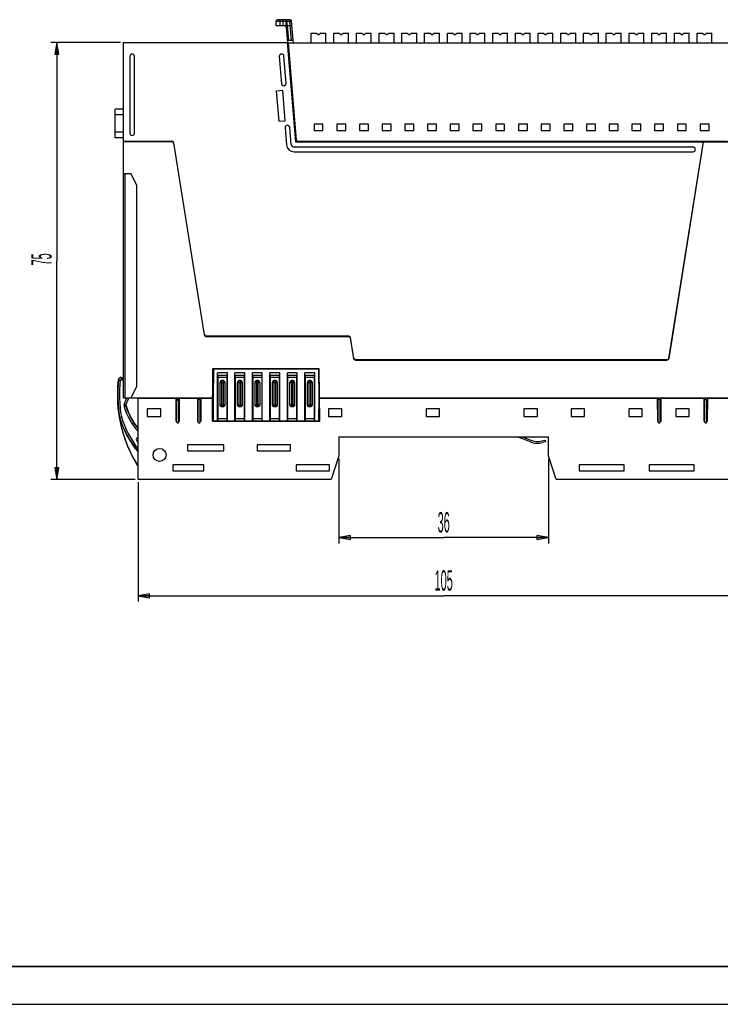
# Model space of a CAD drawing. Header units: millimetres. Extents: x 0 to 420, y 0 to 297.
# Tile 2 of 18: x 79 to 199, y 0 to 169. Entities that reach past the tile are written whole.
import ezdxf

# ---------------------------------------------------------------- set-up
doc = ezdxf.new("R2010")
doc.units = ezdxf.units.MM
doc.header["$LTSCALE"] = 23.1
doc.layers.get('0').update_dxf_attribs({"linetype": 'CONTINUOUS'})
doc.layers.add('06___PRT_ALL_SURFS', color=7, linetype='CONTINUOUS')
doc.layers.add('DIM_DRIVEN', color=7, linetype='CONTINUOUS')
doc.styles.get("Standard").update_dxf_attribs({"font": 'txt', "width": 0.4})
doc.dimstyles.new('DIMSTYLE_1', dxfattribs={"dimtxt": 3.5, "dimasz": 2, "dimexe": 1, "dimexo": 0.5, "dimgap": 0.875, "dimtad": 1, "dimdsep": 46, "dimtxsty": 'Standard', "dimblk": 'CLOSED', "dimblk1": 'CLOSED', "dimblk2": 'CLOSED', "dimcen": 0.09, "dimadec": 0, "dimazin": 0, "dimtp": 0.01, "dimtm": 0.01, "dimtfac": 1, "dimtofl": 0, "dimtmove": 0, "dimatfit": 3, "dimldrblk": 'CLOSED', "dimfxl": 0, "dimtolj": 1, "dimarcsym": 0})

# ---------------------------------------------------------------- blocks, each defined once
blk = doc.blocks.new('_CLOSED')
at = {"color": 0, "linetype": 'ByBlock'}
for p, q in [((0, 0), (-1, 0.1675)), ((-1, 0.1675), (-1, -0.1675)), ((-1, -0.1675), (0, 0)), ((-1, 0), (0, 0))]:
    blk.add_line(p, q, dxfattribs=at)
blk = doc.blocks.new('*D1')
at = {"layer": 'DIM_DRIVEN', "color": 2, "linetype": 'Continuous'}
for p, q in [((84.47, 165.31), (84.35, 165.31)), ((96.3, 165.31), (84.47, 165.31)), ((85.35, 165.31), (85.35, 127.76)), ((85.35, 90.21), (85.35, 127.76)), ((84.47, 90.21), (84.35, 90.21)), ((98.8, 90.21), (84.47, 90.21))]:
    blk.add_line(p, q, dxfattribs=at)
at = {"layer": 'DIM_DRIVEN', "color": 2, "linetype": 'Continuous', "xscale": 2, "yscale": 2, "zscale": 2}
for p, rotation in [((85.35, 165.31), 90), ((85.35, 90.21), 270)]:
    blk.add_blockref('_CLOSED', p, dxfattribs=dict(at, rotation=rotation))
at = {"layer": 'DIM_DRIVEN', "color": 2, "linetype": 'Continuous', "insert": (80.97, 127.76), "char_height": 3.5, "width": 4.2, "attachment_point": 2, "rotation": 90, "line_spacing_factor": 0.9}
blk.add_mtext(' 75', dxfattribs=at)
blk = doc.blocks.new('*D2')
at = {"layer": 'DIM_DRIVEN', "color": 2, "linetype": 'Continuous'}
for p, q in [((99.3, 89.71), (99.3, 69.21)), ((204.3, 89.71), (204.3, 69.21)), ((99.3, 70.21), (151.8, 70.21)), ((204.3, 70.21), (151.8, 70.21))]:
    blk.add_line(p, q, dxfattribs=at)
at = {"layer": 'DIM_DRIVEN', "color": 2, "linetype": 'Continuous', "xscale": 2, "yscale": 2, "zscale": 2, "rotation": 180}
blk.add_blockref('_CLOSED', (99.3, 70.21), dxfattribs=at)
at = {"layer": 'DIM_DRIVEN', "color": 2, "linetype": 'Continuous', "xscale": 2, "yscale": 2, "zscale": 2}
blk.add_blockref('_CLOSED', (204.3, 70.21), dxfattribs=at)
at = {"layer": 'DIM_DRIVEN', "color": 2, "linetype": 'Continuous', "insert": (151.8, 74.59), "char_height": 3.5, "width": 4.2, "attachment_point": 2, "line_spacing_factor": 0.9}
blk.add_mtext('105', dxfattribs=at)
blk = doc.blocks.new('*D3')
at = {"layer": 'DIM_DRIVEN', "color": 2, "linetype": 'Continuous'}
for p, q in [((133.8, 93.76), (133.8, 79.21)), ((169.8, 93.76), (169.8, 79.21)), ((133.8, 80.21), (151.8, 80.21)), ((169.8, 80.21), (151.8, 80.21))]:
    blk.add_line(p, q, dxfattribs=at)
at = {"layer": 'DIM_DRIVEN', "color": 2, "linetype": 'Continuous', "xscale": 2, "yscale": 2, "zscale": 2, "rotation": 180}
blk.add_blockref('_CLOSED', (133.8, 80.21), dxfattribs=at)
at = {"layer": 'DIM_DRIVEN', "color": 2, "linetype": 'Continuous', "xscale": 2, "yscale": 2, "zscale": 2}
blk.add_blockref('_CLOSED', (169.8, 80.21), dxfattribs=at)
at = {"layer": 'DIM_DRIVEN', "color": 2, "linetype": 'Continuous', "insert": (151.8, 84.59), "char_height": 3.5, "width": 2.8, "attachment_point": 2, "line_spacing_factor": 0.9}
blk.add_mtext('36', dxfattribs=at)

msp = doc.modelspace()

# ---------------------------------------------------------------- linework, layer by layer
at = {"color": 7, "linetype": 'Continuous'}
for p, q in [((129.03, 165.211), (129.03, 166.911)), ((129.03, 166.911), (129.95, 166.911)), ((129.95, 166.911), (129.95, 166.861)), ((130.25, 166.611), (129.95, 166.861)), ((130.35, 166.611), (130.25, 166.611)), ((130.65, 166.861), (130.35, 166.611)), ((130.65, 166.911), (130.65, 166.861)), ((130.65, 166.911), (131.57, 166.911)), ((131.57, 165.211), (131.57, 166.911)), ((132.93, 165.211), (132.93, 166.911)), ((132.93, 166.911), (133.85, 166.911)), ((133.85, 166.911), (133.85, 166.861)), ((134.15, 166.611), (133.85, 166.861)), ((134.25, 166.611), (134.15, 166.611)), ((134.55, 166.861), (134.25, 166.611)), ((134.55, 166.911), (134.55, 166.861)), ((134.55, 166.911), (135.47, 166.911)), ((135.47, 165.211), (135.47, 166.911)), ((136.83, 165.211), (136.83, 166.911)), ((136.83, 166.911), (137.75, 166.911)), ((137.75, 166.911), (137.75, 166.861)), ((138.05, 166.611), (137.75, 166.861)), ((138.15, 166.611), (138.05, 166.611)), ((138.45, 166.861), (138.15, 166.611)), ((138.45, 166.911), (138.45, 166.861)), ((138.45, 166.911), (139.37, 166.911)), ((139.37, 165.211), (139.37, 166.911)), ((140.73, 165.211), (140.73, 166.911)), ((140.73, 166.911), (141.65, 166.911)), ((141.65, 166.911), (141.65, 166.861)), ((141.95, 166.611), (141.65, 166.861)), ((142.05, 166.611), (141.95, 166.611)), ((142.35, 166.861), (142.05, 166.611)), ((142.35, 166.911), (142.35, 166.861)), ((142.35, 166.911), (143.27, 166.911)), ((143.27, 165.211), (143.27, 166.911)), ((144.63, 165.211), (144.63, 166.911)), ((144.63, 166.911), (145.55, 166.911)), ((145.55, 166.911), (145.55, 166.861)), ((145.85, 166.611), (145.55, 166.861)), ((145.95, 166.611), (145.85, 166.611)), ((146.25, 166.861), (145.95, 166.611)), ((146.25, 166.911), (146.25, 166.861)), ((146.25, 166.911), (147.17, 166.911)), ((147.17, 165.211), (147.17, 166.911)), ((148.53, 165.211), (148.53, 166.911)), ((148.53, 166.911), (149.45, 166.911)), ((149.45, 166.911), (149.45, 166.861)), ((149.75, 166.611), (149.45, 166.861)), ((149.85, 166.611), (149.75, 166.611)), ((150.15, 166.861), (149.85, 166.611)), ((150.15, 166.911), (150.15, 166.861)), ((150.15, 166.911), (151.07, 166.911)), ((151.07, 165.211), (151.07, 166.911)), ((152.43, 165.211), (152.43, 166.911)), ((152.43, 166.911), (153.35, 166.911)), ((153.35, 166.911), (153.35, 166.861)), ((153.65, 166.611), (153.35, 166.861)), ((153.75, 166.611), (153.65, 166.611)), ((154.05, 166.861), (153.75, 166.611)), ((154.05, 166.911), (154.05, 166.861)), ((154.05, 166.911), (154.97, 166.911)), ((154.97, 165.211), (154.97, 166.911)), ((156.33, 165.211), (156.33, 166.911)), ((156.33, 166.911), (157.25, 166.911)), ((157.25, 166.911), (157.25, 166.861)), ((157.55, 166.611), (157.25, 166.861)), ((157.65, 166.611), (157.55, 166.611)), ((157.95, 166.861), (157.65, 166.611)), ((157.95, 166.911), (157.95, 166.861)), ((157.95, 166.911), (158.87, 166.911)), ((158.87, 165.211), (158.87, 166.911)), ((160.23, 165.211), (160.23, 166.911)), ((160.23, 166.911), (161.15, 166.911)), ((161.15, 166.911), (161.15, 166.861)), ((161.45, 166.611), (161.15, 166.861)), ((161.55, 166.611), (161.45, 166.611)), ((161.85, 166.861), (161.55, 166.611)), ((161.85, 166.911), (161.85, 166.861)), ((161.85, 166.911), (162.77, 166.911)), ((162.77, 165.211), (162.77, 166.911)), ((164.13, 165.211), (164.13, 166.911)), ((164.13, 166.911), (165.05, 166.911)), ((165.05, 166.911), (165.05, 166.861)), ((165.35, 166.611), (165.05, 166.861)), ((165.45, 166.611), (165.35, 166.611)), ((165.75, 166.861), (165.45, 166.611)), ((165.75, 166.911), (165.75, 166.861)), ((165.75, 166.911), (166.67, 166.911)), ((166.67, 165.211), (166.67, 166.911)), ((168.03, 165.211), (168.03, 166.911)), ((168.03, 166.911), (168.95, 166.911)), ((168.95, 166.911), (168.95, 166.861)), ((169.25, 166.611), (168.95, 166.861)), ((169.35, 166.611), (169.25, 166.611)), ((169.65, 166.861), (169.35, 166.611)), ((169.65, 166.911), (169.65, 166.861)), ((169.65, 166.911), (170.57, 166.911)), ((170.57, 165.211), (170.57, 166.911)), ((171.93, 165.211), (171.93, 166.911)), ((171.93, 166.911), (172.85, 166.911)), ((172.85, 166.911), (172.85, 166.861)), ((173.15, 166.611), (172.85, 166.861)), ((173.25, 166.611), (173.15, 166.611)), ((173.55, 166.861), (173.25, 166.611)), ((173.55, 166.911), (173.55, 166.861)), ((173.55, 166.911), (174.47, 166.911)), ((174.47, 165.211), (174.47, 166.911)), ((175.83, 165.211), (175.83, 166.911)), ((175.83, 166.911), (176.75, 166.911)), ((176.75, 166.911), (176.75, 166.861)), ((177.05, 166.611), (176.75, 166.861)), ((177.15, 166.611), (177.05, 166.611)), ((177.45, 166.861), (177.15, 166.611)), ((177.45, 166.911), (177.45, 166.861)), ((177.45, 166.911), (178.37, 166.911)), ((178.37, 165.211), (178.37, 166.911)), ((179.73, 165.211), (179.73, 166.911)), ((179.73, 166.911), (180.65, 166.911)), ((180.65, 166.911), (180.65, 166.861)), ((180.95, 166.611), (180.65, 166.861)), ((181.05, 166.611), (180.95, 166.611)), ((181.35, 166.861), (181.05, 166.611)), ((181.35, 166.911), (181.35, 166.861)), ((181.35, 166.911), (182.27, 166.911)), ((182.27, 165.211), (182.27, 166.911)), ((183.63, 165.211), (183.63, 166.911)), ((183.63, 166.911), (184.55, 166.911)), ((184.55, 166.911), (184.55, 166.861)), ((184.85, 166.611), (184.55, 166.861)), ((184.95, 166.611), (184.85, 166.611)), ((185.25, 166.861), (184.95, 166.611)), ((185.25, 166.911), (185.25, 166.861)), ((185.25, 166.911), (186.17, 166.911)), ((186.17, 165.211), (186.17, 166.911)), ((187.53, 165.211), (187.53, 166.911)), ((187.53, 166.911), (188.45, 166.911)), ((188.45, 166.911), (188.45, 166.861)), ((188.75, 166.611), (188.45, 166.861)), ((188.85, 166.611), (188.75, 166.611)), ((189.15, 166.861), (188.85, 166.611)), ((189.15, 166.911), (189.15, 166.861)), ((189.15, 166.911), (190.07, 166.911)), ((190.07, 165.211), (190.07, 166.911)), ((191.43, 165.211), (191.43, 166.911)), ((191.43, 166.911), (192.35, 166.911)), ((192.35, 166.911), (192.35, 166.861)), ((192.65, 166.611), (192.35, 166.861)), ((192.75, 166.611), (192.65, 166.611)), ((193.05, 166.861), (192.75, 166.611)), ((193.05, 166.911), (193.97, 166.911)), ((193.05, 166.911), (193.05, 166.861)), ((193.97, 165.211), (193.97, 166.911)), ((195.33, 166.911), (196.25, 166.911)), ((195.33, 165.211), (195.33, 166.911)), ((196.25, 166.911), (196.25, 166.861)), ((196.55, 166.611), (196.25, 166.861)), ((196.65, 166.611), (196.55, 166.611)), ((196.95, 166.861), (196.65, 166.611)), ((196.95, 166.911), (197.87, 166.911)), ((196.95, 166.911), (196.95, 166.861)), ((197.87, 165.211), (197.87, 166.911)), ((96.8, 148.311), (96.8, 165.311)), ((96.8, 165.311), (124.927, 165.311)), ((124.927, 165.311), (126.333, 148.211)), ((126.501, 148.486), (125.125, 165.211)), ((125.125, 165.211), (205.384, 165.211)), ((125.979, 165.211), (125.938, 165.711)), ((97.9, 162.911), (97.9, 149.711)), ((98.7, 149.711), (98.7, 162.911)), ((123.564, 162.878), (123.947, 158.213)), ((124.745, 158.279), (124.361, 162.944)), ((125.147, 162.631), (125.187, 162.631)), ((125.432, 159.65), (125.381, 159.781)), ((124.149, 157.026), (123.052, 156.936)), ((123.052, 156.936), (123.479, 151.753)), ((124.575, 151.843), (124.149, 157.026)), ((95.35, 148.905), (95.35, 153.861)), ((96.8, 153.861), (95.35, 153.861)), ((123.479, 151.753), (124.575, 151.843)), ((124.57, 150.639), (124.812, 147.702)), ((125.609, 147.767), (125.367, 150.704)), ((129.532, 151.228), (129.532, 150.193)), ((131.067, 151.228), (129.532, 151.228)), ((131.067, 150.193), (131.067, 151.228)), ((133.432, 151.228), (133.432, 150.193)), ((134.967, 151.228), (133.432, 151.228)), ((134.967, 150.193), (134.967, 151.228)), ((137.332, 151.228), (137.332, 150.193)), ((138.867, 151.228), (137.332, 151.228)), ((138.867, 150.193), (138.867, 151.228)), ((141.232, 151.228), (141.232, 150.193)), ((142.767, 151.228), (141.232, 151.228)), ((142.767, 150.193), (142.767, 151.228)), ((145.132, 151.228), (145.132, 150.193)), ((146.667, 151.228), (145.132, 151.228)), ((146.667, 150.193), (146.667, 151.228)), ((149.032, 151.228), (149.032, 150.193)), ((150.567, 151.228), (149.032, 151.228)), ((150.567, 150.193), (150.567, 151.228)), ((152.932, 151.228), (152.932, 150.193)), ((154.467, 151.228), (152.932, 151.228)), ((154.467, 150.193), (154.467, 151.228)), ((156.832, 151.228), (156.832, 150.193)), ((158.367, 151.228), (156.832, 151.228)), ((158.367, 150.193), (158.367, 151.228)), ((160.732, 151.228), (160.732, 150.193)), ((162.267, 151.228), (160.732, 151.228)), ((162.267, 150.193), (162.267, 151.228)), ((164.632, 151.228), (164.632, 150.193)), ((166.167, 151.228), (164.632, 151.228)), ((166.167, 150.193), (166.167, 151.228)), ((168.532, 151.228), (168.532, 150.193)), ((170.067, 151.228), (168.532, 151.228)), ((170.067, 150.193), (170.067, 151.228)), ((172.432, 151.228), (172.432, 150.193)), ((173.967, 151.228), (172.432, 151.228)), ((173.967, 150.193), (173.967, 151.228)), ((177.867, 151.228), (176.332, 151.228)), ((176.332, 151.228), (176.332, 150.193)), ((177.867, 150.193), (177.867, 151.228)), ((181.767, 151.228), (180.232, 151.228)), ((180.232, 151.228), (180.232, 150.193)), ((181.767, 150.193), (181.767, 151.228)), ((185.667, 151.228), (184.132, 151.228)), ((184.132, 151.228), (184.132, 150.193)), ((185.667, 150.193), (185.667, 151.228)), ((189.567, 151.228), (188.032, 151.228)), ((188.032, 151.228), (188.032, 150.193)), ((189.567, 150.193), (189.567, 151.228)), ((193.467, 151.228), (191.932, 151.228)), ((191.932, 151.228), (191.932, 150.193)), ((193.467, 150.193), (193.467, 151.228)), ((197.367, 151.228), (195.832, 151.228)), ((195.832, 151.228), (195.832, 150.193)), ((197.367, 150.193), (197.367, 151.228)), ((129.532, 150.193), (131.067, 150.193)), ((133.432, 150.193), (134.967, 150.193)), ((137.332, 150.193), (138.867, 150.193)), ((141.232, 150.193), (142.767, 150.193)), ((145.132, 150.193), (146.667, 150.193)), ((149.032, 150.193), (150.567, 150.193)), ((152.932, 150.193), (154.467, 150.193)), ((156.832, 150.193), (158.367, 150.193)), ((160.732, 150.193), (162.267, 150.193)), ((164.632, 150.193), (166.167, 150.193)), ((168.532, 150.193), (170.067, 150.193)), ((172.432, 150.193), (173.967, 150.193)), ((176.332, 150.193), (177.867, 150.193)), ((180.232, 150.193), (181.767, 150.193)), ((184.132, 150.193), (185.667, 150.193)), ((188.032, 150.193), (189.567, 150.193)), ((191.932, 150.193), (193.467, 150.193)), ((195.832, 150.193), (197.367, 150.193)), ((96.8, 148.905), (95.35, 148.905)), ((96.8, 148.311), (105.136, 148.32)), ((96.8, 148.261), (105.136, 148.27)), ((96.8, 104.211), (96.8, 148.261)), ((105.315, 148.261), (105.202, 148.261)), ((105.383, 148.06), (110.662, 115.065)), ((110.711, 115.073), (105.432, 148.067)), ((194.638, 147.308), (126.107, 147.308)), ((126.333, 148.211), (200.6, 148.211)), ((200.567, 148.261), (126.634, 148.261)), ((196.39, 148.211), (190.438, 111.008)), ((190.487, 111.001), (196.441, 148.211)), ((126.107, 146.508), (194.638, 146.508)), ((98.1, 142.711), (96.8, 142.711)), ((99.1, 140.711), (98.1, 142.711)), ((99.1, 106.211), (99.1, 140.711)), ((135.496, 114.82), (111.007, 114.82)), ((111.007, 114.77), (135.496, 114.77)), ((135.743, 114.56), (136.312, 111.001)), ((136.361, 111.008), (135.792, 114.567)), ((190.142, 110.756), (136.658, 110.756)), ((136.658, 110.706), (190.142, 110.706)), ((112.091, 100.211), (112.17, 109.211)), ((130.43, 109.211), (112.17, 109.211)), ((112.243, 109.161), (112.2, 104.211)), ((130.357, 109.161), (112.243, 109.161)), ((112.95, 100.261), (112.95, 108.511)), ((114.65, 108.511), (112.95, 108.511)), ((114.65, 100.261), (114.65, 108.511)), ((115.95, 100.261), (115.95, 108.511)), ((117.65, 108.511), (115.95, 108.511)), ((117.65, 100.261), (117.65, 108.511)), ((118.95, 100.261), (118.95, 108.511)), ((120.65, 108.511), (118.95, 108.511)), ((120.65, 100.261), (120.65, 108.511)), ((121.95, 100.261), (121.95, 108.511)), ((123.65, 108.511), (121.95, 108.511)), ((123.65, 100.261), (123.65, 108.511)), ((124.95, 100.261), (124.95, 108.511)), ((126.65, 108.511), (124.95, 108.511)), ((126.65, 100.261), (126.65, 108.511)), ((127.95, 100.261), (127.95, 108.511)), ((129.65, 108.511), (127.95, 108.511)), ((129.65, 100.261), (129.65, 108.511)), ((130.4, 104.211), (130.357, 109.161)), ((130.508, 100.211), (130.43, 109.211)), ((113, 108.092), (113, 107.692)), ((114.6, 108.092), (113, 108.092)), ((114.6, 107.692), (114.6, 108.092)), ((116, 108.092), (116, 107.692)), ((117.6, 108.092), (116, 108.092)), ((117.6, 107.692), (117.6, 108.092)), ((119, 108.092), (119, 107.692)), ((120.6, 108.092), (119, 108.092)), ((120.6, 107.692), (120.6, 108.092)), ((122, 108.092), (122, 107.692)), ((123.6, 108.092), (122, 108.092)), ((123.6, 107.692), (123.6, 108.092)), ((125, 108.092), (125, 107.692)), ((126.6, 108.092), (125, 108.092)), ((126.6, 107.692), (126.6, 108.092)), ((128, 108.092), (128, 107.692)), ((129.6, 108.092), (128, 108.092)), ((129.6, 107.692), (129.6, 108.092)), ((98.1, 104.211), (99.1, 106.211)), ((96.8, 104.211), (112.126, 104.211)), ((97.222, 102.973), (97.716, 104.211)), ((99.3, 90.211), (99.3, 104.211)), ((99.3, 104.161), (105.792, 104.161)), ((105.792, 104.161), (105.792, 100.211)), ((106, 103.911), (105.9, 103.611)), ((105.9, 103.611), (105.9, 100.111)), ((106.2, 103.911), (106, 103.911)), ((106.3, 103.611), (106.2, 103.911)), ((106.3, 100.111), (106.3, 103.611)), ((106.435, 100.211), (106.435, 104.161)), ((106.435, 104.161), (109.492, 104.161)), ((109.492, 104.161), (109.492, 100.211)), ((109.7, 103.911), (109.6, 103.711)), ((109.6, 103.711), (109.6, 100.111)), ((109.9, 103.911), (109.7, 103.911)), ((110, 103.711), (109.9, 103.911)), ((110, 100.111), (110, 103.711)), ((110.135, 100.211), (110.135, 104.161)), ((110.135, 104.161), (112.126, 104.161)), ((112.2, 104.211), (112.234, 100.261)), ((130.365, 100.261), (130.4, 104.211)), ((130.473, 104.211), (206.8, 104.211)), ((130.474, 104.161), (188.455, 104.161)), ((188.455, 104.161), (188.492, 100.211)), ((188.7, 103.911), (188.6, 103.711)), ((188.6, 103.711), (188.6, 100.111)), ((188.9, 103.911), (188.7, 103.911)), ((189, 103.711), (188.9, 103.911)), ((189, 100.111), (189, 103.711)), ((189.135, 100.211), (189.172, 104.161)), ((189.172, 104.161), (196.455, 104.161)), ((196.455, 104.161), (196.492, 100.211)), ((196.7, 103.911), (196.6, 103.711)), ((196.6, 103.711), (196.6, 100.111)), ((196.9, 103.911), (196.7, 103.911)), ((197, 103.711), (196.9, 103.911)), ((197, 100.111), (197, 103.711)), ((197.135, 100.211), (197.172, 104.161)), ((197.172, 104.161), (204.3, 104.161)), ((100.891, 102.32), (100.891, 101.002)), ((103.208, 102.32), (100.891, 102.32)), ((103.208, 101.002), (103.208, 102.32)), ((134.308, 102.32), (131.991, 102.32)), ((131.991, 102.32), (131.991, 101.002)), ((134.308, 101.002), (134.308, 102.32)), ((151.108, 102.32), (148.791, 102.32)), ((148.791, 102.32), (148.791, 101.002)), ((151.108, 101.002), (151.108, 102.32)), ((167.908, 102.32), (165.591, 102.32)), ((165.591, 102.32), (165.591, 101.002)), ((167.908, 101.002), (167.908, 102.32)), ((176.008, 102.32), (173.691, 102.32)), ((173.691, 102.32), (173.691, 101.002)), ((176.008, 101.002), (176.008, 102.32)), ((185.908, 102.32), (183.591, 102.32)), ((183.591, 102.32), (183.591, 101.002)), ((185.908, 101.002), (185.908, 102.32)), ((193.958, 102.32), (191.641, 102.32)), ((191.641, 102.32), (191.641, 101.002)), ((193.958, 101.002), (193.958, 102.32)), ((100.891, 101.002), (103.208, 101.002)), ((105.792, 100.211), (105.9, 100.211)), ((105.9, 100.111), (106, 99.911)), ((106, 99.911), (106.2, 99.911)), ((106.2, 99.911), (106.3, 100.111)), ((106.3, 100.211), (106.435, 100.211)), ((109.492, 100.211), (109.6, 100.211)), ((109.6, 100.111), (109.7, 99.911)), ((109.7, 99.911), (109.9, 99.911)), ((109.9, 99.911), (110, 100.111)), ((110, 100.211), (110.135, 100.211)), ((112.091, 100.211), (130.508, 100.211)), ((112.234, 100.261), (112.95, 100.261)), ((113, 100.661), (113, 100.287)), ((113, 100.287), (114.6, 100.287)), ((114.6, 100.287), (114.6, 100.661)), ((114.65, 100.261), (115.95, 100.261)), ((116, 100.661), (116, 100.287)), ((116, 100.287), (117.6, 100.287)), ((117.6, 100.287), (117.6, 100.661)), ((117.65, 100.261), (118.95, 100.261)), ((119, 100.661), (119, 100.287)), ((119, 100.287), (120.6, 100.287)), ((120.6, 100.287), (120.6, 100.661)), ((120.65, 100.261), (121.95, 100.261)), ((122, 100.661), (122, 100.287)), ((122, 100.287), (123.6, 100.287)), ((123.6, 100.287), (123.6, 100.661)), ((123.65, 100.261), (124.95, 100.261)), ((125, 100.661), (125, 100.287)), ((125, 100.287), (126.6, 100.287)), ((126.6, 100.287), (126.6, 100.661)), ((126.65, 100.261), (127.95, 100.261)), ((128, 100.661), (128, 100.287)), ((128, 100.287), (129.6, 100.287)), ((129.6, 100.287), (129.6, 100.661)), ((129.65, 100.261), (130.365, 100.261)), ((131.991, 101.002), (134.308, 101.002)), ((148.791, 101.002), (151.108, 101.002)), ((165.591, 101.002), (167.908, 101.002)), ((173.691, 101.002), (176.008, 101.002)), ((183.591, 101.002), (185.908, 101.002)), ((188.492, 100.211), (188.6, 100.211)), ((188.6, 100.111), (188.7, 99.911)), ((188.7, 99.911), (188.9, 99.911)), ((188.9, 99.911), (189, 100.111)), ((189, 100.211), (189.135, 100.211)), ((191.641, 101.002), (193.958, 101.002)), ((196.492, 100.211), (196.6, 100.211)), ((196.6, 100.111), (196.7, 99.911)), ((196.7, 99.911), (196.9, 99.911)), ((196.9, 99.911), (197, 100.111)), ((197, 100.211), (197.135, 100.211)), ((133.8, 97.511), (169.8, 97.511)), ((133.8, 97.511), (133.8, 94.258)), ((166.68, 96.645), (164.502, 97.511)), ((165.314, 97.511), (166.791, 96.923)), ((168.68, 96.814), (169.2, 96.954)), ((169.278, 96.664), (168.758, 96.524)), ((169.2, 96.954), (169.278, 96.664)), ((169.8, 94.258), (169.8, 97.511)), ((107.787, 96.174), (107.787, 95.128)), ((114.013, 96.174), (107.787, 96.174)), ((107.787, 95.128), (114.013, 95.128)), ((114.013, 95.128), (114.013, 96.174)), ((119.787, 96.174), (119.787, 95.128)), ((125.513, 96.174), (119.787, 96.174)), ((119.787, 95.128), (125.513, 95.128)), ((125.513, 95.128), (125.513, 96.174)), ((133.8, 94.258), (132.484, 90.211)), ((171.115, 90.211), (169.8, 94.258)), ((99.27, 92.806), (99.3, 92.86)), ((105.287, 92.724), (105.287, 91.678)), ((110.613, 92.724), (105.287, 92.724)), ((105.287, 91.678), (110.613, 91.678)), ((110.613, 91.678), (110.613, 92.724)), ((132.213, 92.724), (126.487, 92.724)), ((126.487, 92.724), (126.487, 91.678)), ((126.487, 91.678), (132.213, 91.678)), ((132.213, 91.678), (132.213, 92.724)), ((182.813, 92.724), (175.087, 92.724)), ((175.087, 92.724), (175.087, 91.678)), ((175.087, 91.678), (182.813, 91.678)), ((182.813, 91.678), (182.813, 92.724)), ((194.813, 92.724), (187.087, 92.724)), ((187.087, 92.724), (187.087, 91.678)), ((187.087, 91.678), (194.813, 91.678)), ((194.813, 91.678), (194.813, 92.724)), ((132.484, 90.211), (99.3, 90.211)), ((204.3, 90.211), (171.115, 90.211)), ((0, 0), (420, 0))]:
    msp.add_line(p, q, dxfattribs=at)
at = {"color": 9, "linetype": 'Continuous'}
for p, q in [((96.8, 152.861), (95.35, 152.861)), ((96.8, 149.905), (95.35, 149.905)), ((97.1, 104.211), (97.1, 142.711)), ((96.8, 107.141), (96.445, 107.338)), ((96.8, 107.484), (96.59, 107.6)), ((96.944, 103.084), (97.393, 104.211)), ((99.264, 92.525), (99.3, 92.524)), ((99.27, 92.806), (99.3, 92.805))]:
    msp.add_line(p, q, dxfattribs=at)
at = {"color": 7, "linetype": 'Continuous', "const_width": 0.3}
msp.add_lwpolyline([(415, 6.5), (5, 6.5)], dxfattribs=at)
at = {"color": 7, "linetype": 'Continuous'}
msp.add_circle((103, 94.411), 1.113, dxfattribs=at)
for centre, radius, start, end in [((98.3, 162.911), 0.4, 0, 180), ((123.963, 162.911), 0.4, 4.7, 184.7), ((124.346, 158.246), 0.4, 184.7, 4.7), ((124.969, 150.672), 0.4, 4.7, 184.7), ((98.3, 149.711), 0.4, 180, 360), ((126.534, 149.911), 0.3, 184.7, 244.68247), ((105.136, 148.02), 0.3, 9.08976, 90.00052), ((105.136, 148.02), 0.25, 9.08961, 90.00067), ((126.107, 147.808), 1.3, 184.7, 270), ((126.107, 147.808), 0.5, 184.7, 270), ((126.8, 148.511), 0.3, 184.70125, 236.44269), ((194.638, 146.908), 0.4, 270, 90), ((111.007, 115.12), 0.35, 189.08983, 270.00044), ((135.496, 114.52), 0.3, 9.08976, 90.00052), ((135.496, 114.52), 0.25, 9.08961, 90.00067), ((136.658, 111.056), 0.35, 189.15232, 270.00529), ((190.142, 111.056), 0.35, 269.99956, 350.91017), ((107.814, 105.97), 11, 196.29244, 219.28277), ((113.07, 106.173), 17.784, 197.30581, 219.25732), ((99.281, 97.112), 0.3, 86.33772, 213.30679), ((113.07, 106.173), 16.8, 213.30679, 214.94745), ((167.9, 99.711), 3.3, 248.3089, 285.06721), ((167.9, 99.711), 3, 248.3089, 285.06721), ((103, 94.411), 4.2, 204.47039, 208.24254)]:
    msp.add_arc(centre, radius, start, end, dxfattribs=at)
at = {"color": 9, "linetype": 'Continuous'}
for centre, radius, start, end in [((107.814, 105.97), 11.372, 196.77727, 221.51898), ((107.814, 105.97), 11.072, 196.77709, 219.73394), ((113.07, 106.173), 17.728, 197.31783, 219.03555), ((113.07, 106.173), 17.428, 197.38349, 217.80291)]:
    msp.add_arc(centre, radius, start, end, dxfattribs=at)
at = {"color": 7, "linetype": 'Continuous'}
for centre, major_axis, ratio, start_param, end_param in [((111.007, 115.12), (0.195, 0.228), 0.9999342, -3.8476307, -2.4355546), ((136.658, 111.056), (0.195, 0.228), 0.9999342, -3.8476307, -2.4355546), ((190.142, 111.056), (-0.195, 0.228), 0.9999342, -3.8476307, -2.4355546), ((96.383, 107.222), (0.032, 0.486), 0.9999698, 5.4291278, 7.802076)]:
    msp.add_ellipse(centre, major_axis=major_axis, ratio=ratio, start_param=start_param, end_param=end_param, dxfattribs=at)
msp.add_open_spline([(180.835, 110.756), (180.823, 110.748), (180.787, 110.727), (180.747, 110.712), (180.719, 110.706)], degree=3, knots=[0, 0, 0, 0, 0.3281548, 1, 1, 1, 1], dxfattribs=at)
at = {"layer": '06___PRT_ALL_SURFS', "color": 7, "linetype": 'Continuous'}
for p, q in [((125.373, 169.211), (123.276, 169.211)), ((122.977, 168.922), (122.951, 168.211)), ((122.951, 168.211), (125.431, 168.211)), ((124.751, 167.936), (125.187, 162.631)), ((124.929, 168.211), (124.929, 169.211)), ((124.929, 168.211), (125.135, 165.711)), ((125.938, 165.711), (125.672, 168.935)), ((125.135, 165.711), (125.938, 165.711)), ((125.432, 159.65), (126.235, 149.886)), ((113, 107.692), (113, 100.661)), ((113.4, 103.036), (113.4, 106.836)), ((113.9, 107.197), (113.7, 107.197)), ((114.2, 106.836), (114.2, 103.036)), ((114.6, 100.661), (114.6, 107.692)), ((116, 107.692), (116, 100.661)), ((116.4, 103.036), (116.4, 106.836)), ((116.9, 107.197), (116.7, 107.197)), ((117.2, 106.836), (117.2, 103.036)), ((117.6, 100.661), (117.6, 107.692)), ((119, 107.692), (119, 100.661)), ((119.4, 103.036), (119.4, 106.836)), ((119.9, 107.197), (119.7, 107.197)), ((120.2, 106.836), (120.2, 103.036)), ((120.6, 100.661), (120.6, 107.692)), ((122, 107.692), (122, 100.661)), ((122.4, 103.036), (122.4, 106.836)), ((122.9, 107.197), (122.7, 107.197)), ((123.2, 106.836), (123.2, 103.036)), ((123.6, 100.661), (123.6, 107.692)), ((125, 107.692), (125, 100.661)), ((125.4, 103.036), (125.4, 106.836)), ((125.9, 107.197), (125.7, 107.197)), ((126.2, 106.836), (126.2, 103.036)), ((126.6, 100.661), (126.6, 107.692)), ((128, 107.692), (128, 100.661)), ((128.4, 103.036), (128.4, 106.836)), ((128.9, 107.197), (128.7, 107.197)), ((129.2, 106.836), (129.2, 103.036)), ((129.6, 100.661), (129.6, 107.692)), ((95.778, 105.963), (95.782, 105.962)), ((97.208, 102.926), (97.222, 102.973)), ((113.9, 102.676), (113.7, 102.676)), ((116.9, 102.676), (116.7, 102.676)), ((119.9, 102.676), (119.7, 102.676)), ((122.9, 102.676), (122.7, 102.676)), ((125.9, 102.676), (125.7, 102.676)), ((128.9, 102.676), (128.7, 102.676)), ((96.091, 100.882), (96.438, 100.966))]:
    msp.add_line(p, q, dxfattribs=at)
at = {"layer": '06___PRT_ALL_SURFS', "color": 9, "linetype": 'Continuous'}
for p, q in [((123.708, 168.211), (123.734, 168.916)), ((124.209, 168.916), (123.734, 168.916)), ((124.212, 168.211), (124.209, 168.916)), ((124.724, 168.916), (124.724, 169.211)), ((124.727, 168.211), (124.724, 168.916)), ((125.373, 168.914), (124.724, 168.916)), ((125.373, 169.211), (125.373, 168.914)), ((125.637, 165.711), (125.373, 168.914)), ((95.899, 107.279), (96.255, 107.24)), ((96.445, 107.338), (96.596, 107.609)), ((114.6, 107.692), (113, 107.692)), ((113.4, 106.836), (114.2, 106.836)), ((113.7, 102.676), (113.7, 107.197)), ((113.9, 107.197), (113.9, 102.676)), ((117.6, 107.692), (116, 107.692)), ((116.4, 106.836), (117.2, 106.836)), ((116.7, 102.676), (116.7, 107.197)), ((116.9, 107.197), (116.9, 102.676)), ((120.6, 107.692), (119, 107.692)), ((119.4, 106.836), (120.2, 106.836)), ((119.7, 102.676), (119.7, 107.197)), ((119.9, 107.197), (119.9, 102.676)), ((123.6, 107.692), (122, 107.692)), ((122.4, 106.836), (123.2, 106.836)), ((122.7, 102.676), (122.7, 107.197)), ((122.9, 107.197), (122.9, 102.676)), ((126.6, 107.692), (125, 107.692)), ((125.4, 106.836), (126.2, 106.836)), ((125.7, 102.676), (125.7, 107.197)), ((125.9, 107.197), (125.9, 102.676)), ((129.6, 107.692), (128, 107.692)), ((128.4, 106.836), (129.2, 106.836)), ((128.7, 102.676), (128.7, 107.197)), ((128.9, 107.197), (128.9, 102.676)), ((96.927, 102.688), (97.214, 102.775)), ((97.222, 102.973), (96.944, 103.084)), ((97.256, 102.884), (97.214, 102.775)), ((113.4, 103.036), (114.2, 103.036)), ((116.4, 103.036), (117.2, 103.036)), ((119.4, 103.036), (120.2, 103.036)), ((122.4, 103.036), (123.2, 103.036)), ((125.4, 103.036), (126.2, 103.036)), ((128.4, 103.036), (129.2, 103.036)), ((113, 100.661), (114.6, 100.661)), ((116, 100.661), (117.6, 100.661)), ((119, 100.661), (120.6, 100.661)), ((122, 100.661), (123.6, 100.661)), ((125, 100.661), (126.6, 100.661)), ((128, 100.661), (129.6, 100.661))]:
    msp.add_line(p, q, dxfattribs=at)
at = {"layer": '06___PRT_ALL_SURFS', "color": 7, "linetype": 'Continuous'}
for centre, radius, start, end in [((123.276, 168.911), 0.3, 90.00382, 177.92938), ((124.452, 167.911), 0.3, 4.7, 89.99875), ((125.373, 168.911), 0.3, 4.7, 89.99875), ((118.747, 104.755), 23, 176.99089, 211.6948), ((118.747, 104.755), 22.984, 189.70085, 211.69727), ((103, 94.411), 4.184, 204.45682, 206.78189), ((99.532, 92.661), 0.3, 150.99939, 206.7825)]:
    msp.add_arc(centre, radius, start, end, dxfattribs=at)
at = {"layer": '06___PRT_ALL_SURFS', "color": 9, "linetype": 'Continuous'}
for centre, radius, start, end in [((124.461, -4.309), 173.226, 89.91322, 90.08355), ((118.747, 104.755), 22.928, 173.69663, 189.69156), ((96.383, 107.226), 0.428, 61, 173.69663), ((118.747, 104.755), 22.628, 173.69663, 189.64089), ((96.383, 107.226), 0.128, 61, 173.69663), ((97.501, 102.861), 0.6, 158.2558, 196.77903)]:
    msp.add_arc(centre, radius, start, end, dxfattribs=at)
at = {"layer": '06___PRT_ALL_SURFS', "color": 7, "linetype": 'Continuous'}
msp.add_ellipse((118.735, 104.577), major_axis=(1.514, 22.946), ratio=0.9999698, start_param=1.5188907, end_param=1.5763797, dxfattribs=at)
at = {"layer": '06___PRT_ALL_SURFS', "color": 9, "linetype": 'Continuous'}
for points, knots in [([(123.734, 168.916), (123.694, 168.918), (123.61, 168.92), (123.483, 168.924), (123.356, 168.926), (123.236, 168.927), (123.146, 168.928), (123.084, 168.927), (123.047, 168.927), (123.019, 168.926), (122.996, 168.925), (122.986, 168.923), (122.977, 168.923), (122.977, 168.922)], [0, 0, 0, 0, 0.1591952, 0.3310524, 0.5033134, 0.6643278, 0.8028605, 0.8606329, 0.9093328, 0.9481924, 0.9764955, 0.9937982, 1, 1, 1, 1]), ([(123.036, 169.029), (123.05, 169.064), (123.091, 169.129), (123.153, 169.174), (123.186, 169.189)], [0, 0, 0, 0, 0.5073523, 1, 1, 1, 1]), ([(123.734, 168.916), (123.734, 168.954), (123.726, 169.026), (123.695, 169.12), (123.648, 169.19), (123.6, 169.211), (123.579, 169.211)], [0, 0, 0, 0, 0.3175159, 0.5999859, 0.8253888, 1, 1, 1, 1]), ([(124.209, 168.916), (124.208, 168.954), (124.201, 169.026), (124.169, 169.12), (124.122, 169.189), (124.075, 169.211), (124.054, 169.211)], [0, 0, 0, 0, 0.3175159, 0.5999859, 0.8253888, 1, 1, 1, 1]), ([(125.373, 168.914), (125.412, 168.917), (125.467, 168.921), (125.537, 168.927), (125.582, 168.93), (125.619, 168.933), (125.644, 168.934), (125.658, 168.935), (125.666, 168.936), (125.669, 168.935), (125.672, 168.936), (125.672, 168.935)], [0, 0, 0, 0, 0.3826813, 0.5556128, 0.7070516, 0.8313071, 0.923782, 0.9568113, 0.9806358, 0.9950795, 1, 1, 1, 1])]:
    msp.add_open_spline(points, degree=3, knots=knots, dxfattribs=at)
at = {"layer": '06___PRT_ALL_SURFS', "color": 7, "linetype": 'Continuous'}
for points, knots in [([(125.431, 168.211), (125.469, 168.215), (125.525, 168.219), (125.595, 168.225), (125.64, 168.228), (125.676, 168.231), (125.701, 168.233), (125.716, 168.234), (125.724, 168.234), (125.727, 168.234), (125.73, 168.235), (125.73, 168.234)], [0, 0, 0, 0, 0.3826811, 0.5556198, 0.7070675, 0.8313313, 0.9238115, 0.9568414, 0.9806641, 0.995102, 1, 1, 1, 1]), ([(113.7, 107.197), (113.657, 107.197), (113.569, 107.174), (113.47, 107.085), (113.412, 106.967), (113.4, 106.88), (113.4, 106.836)], [0, 0, 0, 0, 0.2493433, 0.4991647, 0.749442, 1, 1, 1, 1]), ([(114.2, 106.836), (114.2, 106.88), (114.187, 106.967), (114.129, 107.085), (114.03, 107.174), (113.943, 107.197), (113.9, 107.197)], [0, 0, 0, 0, 0.2505833, 0.500868, 0.7506774, 1, 1, 1, 1]), ([(116.7, 107.197), (116.657, 107.197), (116.569, 107.174), (116.47, 107.085), (116.412, 106.967), (116.4, 106.88), (116.4, 106.836)], [0, 0, 0, 0, 0.2493433, 0.4991647, 0.749442, 1, 1, 1, 1]), ([(117.2, 106.836), (117.2, 106.88), (117.187, 106.967), (117.129, 107.085), (117.03, 107.174), (116.943, 107.197), (116.9, 107.197)], [0, 0, 0, 0, 0.2505833, 0.500868, 0.7506774, 1, 1, 1, 1]), ([(119.7, 107.197), (119.657, 107.197), (119.569, 107.174), (119.47, 107.085), (119.412, 106.967), (119.4, 106.88), (119.4, 106.836)], [0, 0, 0, 0, 0.2493433, 0.4991647, 0.749442, 1, 1, 1, 1]), ([(120.2, 106.836), (120.2, 106.88), (120.187, 106.967), (120.129, 107.085), (120.03, 107.174), (119.943, 107.197), (119.9, 107.197)], [0, 0, 0, 0, 0.2505833, 0.500868, 0.7506774, 1, 1, 1, 1]), ([(122.7, 107.197), (122.657, 107.197), (122.569, 107.174), (122.47, 107.085), (122.412, 106.967), (122.4, 106.88), (122.4, 106.836)], [0, 0, 0, 0, 0.2493433, 0.4991647, 0.749442, 1, 1, 1, 1]), ([(123.2, 106.836), (123.2, 106.88), (123.187, 106.967), (123.129, 107.085), (123.03, 107.174), (122.943, 107.197), (122.9, 107.197)], [0, 0, 0, 0, 0.2505833, 0.500868, 0.7506774, 1, 1, 1, 1]), ([(125.7, 107.197), (125.657, 107.197), (125.569, 107.174), (125.47, 107.085), (125.412, 106.967), (125.4, 106.88), (125.4, 106.836)], [0, 0, 0, 0, 0.2493433, 0.4991647, 0.749442, 1, 1, 1, 1]), ([(126.2, 106.836), (126.2, 106.88), (126.187, 106.967), (126.129, 107.085), (126.03, 107.174), (125.943, 107.197), (125.9, 107.197)], [0, 0, 0, 0, 0.2505833, 0.500868, 0.7506774, 1, 1, 1, 1]), ([(128.7, 107.197), (128.657, 107.197), (128.569, 107.174), (128.47, 107.085), (128.412, 106.967), (128.4, 106.88), (128.4, 106.836)], [0, 0, 0, 0, 0.2493433, 0.4991647, 0.749442, 1, 1, 1, 1]), ([(129.2, 106.836), (129.2, 106.88), (129.187, 106.967), (129.129, 107.085), (129.03, 107.174), (128.943, 107.197), (128.9, 107.197)], [0, 0, 0, 0, 0.2505833, 0.500868, 0.7506774, 1, 1, 1, 1]), ([(113.7, 102.676), (113.657, 102.676), (113.569, 102.699), (113.47, 102.788), (113.412, 102.906), (113.4, 102.993), (113.4, 103.036)], [0, 0, 0, 0, 0.2493435, 0.4991651, 0.7494426, 1, 1, 1, 1]), ([(114.2, 103.036), (114.2, 102.993), (114.187, 102.906), (114.129, 102.788), (114.03, 102.699), (113.943, 102.676), (113.9, 102.676)], [0, 0, 0, 0, 0.2505833, 0.5008677, 0.750677, 1, 1, 1, 1]), ([(116.7, 102.676), (116.657, 102.676), (116.569, 102.699), (116.47, 102.788), (116.412, 102.906), (116.4, 102.993), (116.4, 103.036)], [0, 0, 0, 0, 0.2493435, 0.4991651, 0.7494426, 1, 1, 1, 1]), ([(117.2, 103.036), (117.2, 102.993), (117.187, 102.906), (117.129, 102.788), (117.03, 102.699), (116.943, 102.676), (116.9, 102.676)], [0, 0, 0, 0, 0.2505833, 0.5008677, 0.750677, 1, 1, 1, 1]), ([(119.7, 102.676), (119.657, 102.676), (119.569, 102.699), (119.47, 102.788), (119.412, 102.906), (119.4, 102.993), (119.4, 103.036)], [0, 0, 0, 0, 0.2493435, 0.4991651, 0.7494426, 1, 1, 1, 1]), ([(120.2, 103.036), (120.2, 102.993), (120.187, 102.906), (120.129, 102.788), (120.03, 102.699), (119.943, 102.676), (119.9, 102.676)], [0, 0, 0, 0, 0.2505833, 0.5008677, 0.750677, 1, 1, 1, 1]), ([(122.7, 102.676), (122.657, 102.676), (122.569, 102.699), (122.47, 102.788), (122.412, 102.906), (122.4, 102.993), (122.4, 103.036)], [0, 0, 0, 0, 0.2493435, 0.4991651, 0.7494426, 1, 1, 1, 1]), ([(123.2, 103.036), (123.2, 102.993), (123.187, 102.906), (123.129, 102.788), (123.03, 102.699), (122.943, 102.676), (122.9, 102.676)], [0, 0, 0, 0, 0.2505833, 0.5008677, 0.750677, 1, 1, 1, 1]), ([(125.7, 102.676), (125.657, 102.676), (125.569, 102.699), (125.47, 102.788), (125.412, 102.906), (125.4, 102.993), (125.4, 103.036)], [0, 0, 0, 0, 0.2493435, 0.4991651, 0.7494426, 1, 1, 1, 1]), ([(126.2, 103.036), (126.2, 102.993), (126.187, 102.906), (126.129, 102.788), (126.03, 102.699), (125.943, 102.676), (125.9, 102.676)], [0, 0, 0, 0, 0.2505833, 0.5008677, 0.750677, 1, 1, 1, 1]), ([(128.7, 102.676), (128.657, 102.676), (128.569, 102.699), (128.47, 102.788), (128.412, 102.906), (128.4, 102.993), (128.4, 103.036)], [0, 0, 0, 0, 0.2493435, 0.4991651, 0.7494426, 1, 1, 1, 1]), ([(129.2, 103.036), (129.2, 102.993), (129.187, 102.906), (129.129, 102.788), (129.03, 102.699), (128.943, 102.676), (128.9, 102.676)], [0, 0, 0, 0, 0.2505833, 0.5008677, 0.750677, 1, 1, 1, 1])]:
    msp.add_open_spline(points, degree=3, knots=knots, dxfattribs=at)
at = {"layer": '06___PRT_ALL_SURFS', "color": 9, "linetype": 'Continuous'}
msp.add_open_spline([(97.214, 102.775), (97.199, 102.823), (97.197, 102.877), (97.208, 102.926)], degree=3, dxfattribs=at)
at = {"layer": '06___PRT_ALL_SURFS', "color": 7, "linetype": 'Continuous'}
msp.add_open_spline([(97.256, 102.884), (97.244, 102.927), (97.241, 102.973), (97.248, 103.016)], degree=3, dxfattribs=at)

# ---------------------------------------------------------------- dimensions: what is measured, and where the dimension line sits
at = {"layer": 'DIM_DRIVEN', "color": 2, "linetype": 'Continuous'}
dim = msp.add_linear_dim(base=(85.35, 165.311), p1=(99.3, 90.211), p2=(96.8, 165.311), angle=90, text=' 75', dimstyle='DIMSTYLE_1', dxfattribs=at)
dim.commit()
dim.dimension.update_dxf_attribs({"geometry": '*D1', "text_midpoint": (85.35, 128.505), "dimtype": 160})
for base, p1, p2, picture, middle in [((169.8, 80.211), (133.8, 94.258), (169.8, 94.258), '*D3', (151.8, 80.211)), ((204.3, 70.211), (99.3, 90.211), (204.3, 90.211), '*D2', (152.019, 70.211))]:
    dim = msp.add_linear_dim(base=base, p1=p1, p2=p2, dimstyle='DIMSTYLE_1', dxfattribs=at)
    dim.commit()
    dim.dimension.update_dxf_attribs({"geometry": picture, "text_midpoint": middle, "dimtype": 160})

doc.saveas('drawing.dxf')
